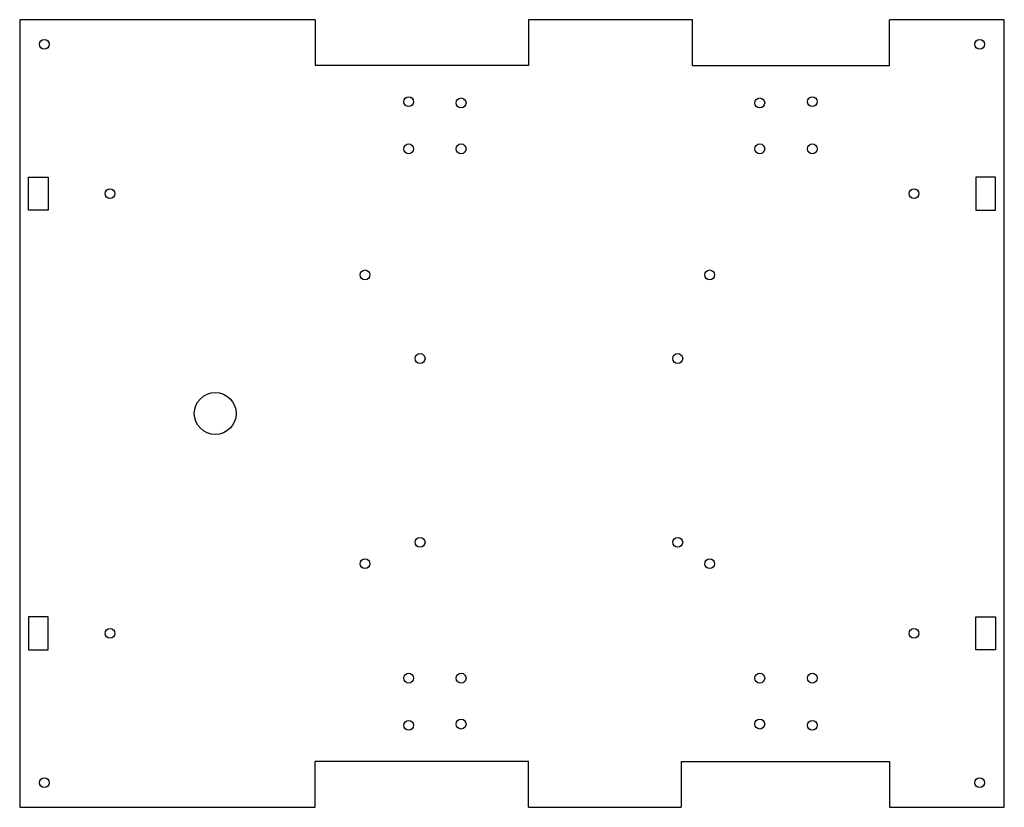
# Model space of a CAD drawing. Header units: millimetres. Extents: x -150 to 150, y -120 to 120.
import ezdxf

# ---------------------------------------------------------------- set-up
doc = ezdxf.new("R2010")
doc.units = ezdxf.units.MM

msp = doc.modelspace()

# ---------------------------------------------------------------- linework, layer by layer
at = {"color": 7, "linetype": 'Continuous', "lineweight": 25}
for p, q in [((-150, 120), (-150, -120)), ((-60, 120), (-150, 120)), ((-60, 120), (-60, 106)), ((5, 120), (5, 106)), ((55, 120), (5, 120)), ((55, 106), (55, 120)), ((115, 106), (115, 120)), ((150, 120), (115, 120)), ((150, -120), (150, 120)), ((5, 106), (-60, 106)), ((55, 106), (115, 106)), ((-147.3, 72), (-141.3, 72)), ((-147.3, 62), (-147.3, 72)), ((-141.3, 72), (-141.3, 62)), ((141.3, 72), (141.3, 62)), ((147.3, 72), (141.3, 72)), ((147.3, 62), (147.3, 72)), ((-141.3, 62), (-147.3, 62)), ((141.3, 62), (147.3, 62)), ((-141.3, -62), (-147.3, -62)), ((-147.3, -62), (-147.3, -72)), ((-141.3, -72), (-141.3, -62)), ((141.3, -62), (147.3, -62)), ((141.3, -72), (141.3, -62)), ((147.3, -62), (147.3, -72)), ((-147.3, -72), (-141.3, -72)), ((147.3, -72), (141.3, -72)), ((5, -106), (-60, -106)), ((-60, -120), (-60, -106)), ((5, -120), (5, -106)), ((51.57, -106), (115, -106)), ((51.57, -106), (51.57, -120)), ((115, -106), (115, -120)), ((-150, -120), (-60, -120)), ((5, -120), (51.57, -120)), ((115, -120), (150, -120))]:
    msp.add_line(p, q, dxfattribs=at)
for centre, radius in [((-142.5, 112.5), 1.5), ((142.5, 112.5), 1.5), ((-31.5, 95), 1.5), ((-15.5, 94.65), 1.5), ((75.5, 94.65), 1.5), ((91.5, 95), 1.5), ((-31.5, 80.65), 1.5), ((-15.5, 80.65), 1.5), ((75.5, 80.65), 1.5), ((91.5, 80.65), 1.5), ((-122.5, 67), 1.5), ((122.5, 67), 1.5), ((-44.79, 42.24), 1.5), ((60.21, 42.24), 1.5), ((-28, 16.75), 1.5), ((50.5, 16.75), 1.5), ((-90.41, 0), 6.38), ((-28, -39.25), 1.5), ((50.5, -39.25), 1.5), ((-44.79, -45.76), 1.5), ((60.21, -45.76), 1.5), ((-122.5, -67), 1.5), ((122.5, -67), 1.5), ((-31.5, -80.65), 1.5), ((-15.5, -80.65), 1.5), ((75.5, -80.65), 1.5), ((91.5, -80.65), 1.5), ((-31.5, -95), 1.5), ((-15.5, -94.65), 1.5), ((75.5, -94.65), 1.5), ((91.5, -95), 1.5), ((-142.5, -112.5), 1.5), ((142.5, -112.5), 1.5)]:
    msp.add_circle(centre, radius, dxfattribs=at)

doc.saveas('drawing.dxf')
